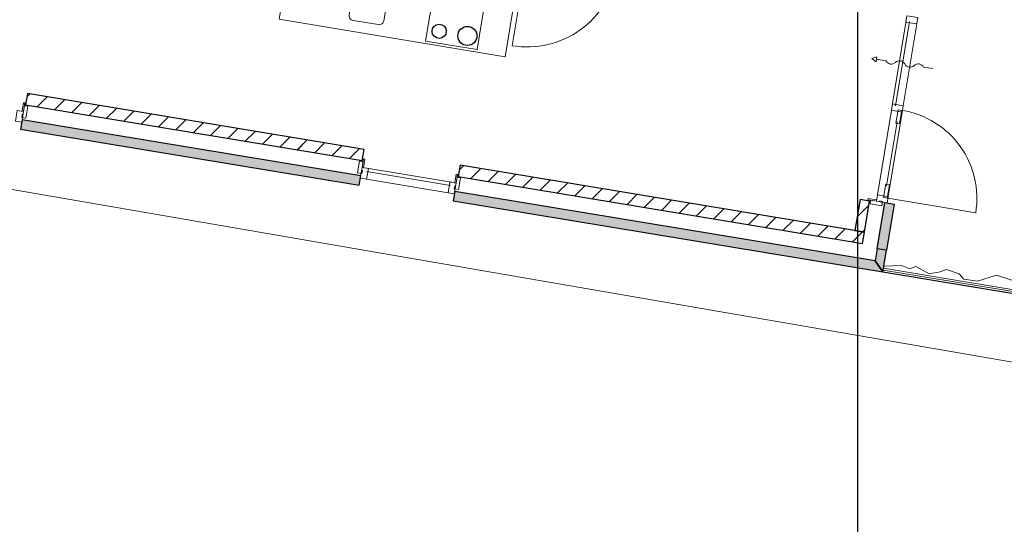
# Model space of a CAD drawing. Extents: x -1000932 to 2054797, y 285738 to 764020.
# Tile 41 of 256: x -308629 to -298299, y 536339 to 541630. Entities that reach past the tile are written whole.
import ezdxf

# ---------------------------------------------------------------- set-up
doc = ezdxf.new("R2010")
doc.units = 0
doc.header["$MEASUREMENT"] = 0
doc.header["$PDMODE"] = 33
doc.header["$PDSIZE"] = 1
doc.layers.get('0').update_dxf_attribs({"color": 1, "linetype": 'CONTINUOUS'})
doc.layers.get('Defpoints').update_dxf_attribs({"linetype": 'CONTINUOUS'})
doc.layers.add('04H', color=6, linetype='CONTINUOUS', plot=False)
doc.layers.add('31.', color=7, linetype='CONTINUOUS')
doc.layers.add('HATCH_REACTORS', color=7, linetype='CONTINUOUS')
doc.styles.get("Standard").update_dxf_attribs({"font": 'romans.shx'})
doc.dimstyles.new('ARKEY_P_050A40_96', dxfattribs={"dimtxt": 324, "dimasz": 1, "dimexe": 0.18, "dimexo": 0.0625, "dimgap": 32.4, "dimtad": 0, "dimdec": 0, "dimzin": 0, "dimdsep": 46, "dimtxsty": 'Standard', "dimcen": 0.09, "dimse1": 1, "dimse2": 1, "dimclrd": 7, "dimadec": 0, "dimazin": 0, "dimtfac": 1, "dimtdec": 4, "dimtmove": 0, "dimatfit": 3, "dimfxl": 1, "dimtvp": 1, "dimtolj": 1, "dimtzin": 0, "dimlwd": 35, "dimarcsym": 0})
pattern_1 = [(45, (-31791.21, 918770.12), (106.06602, -106.066015), [])]

# ---------------------------------------------------------------- blocks, each defined once
blk = doc.blocks.new('*D85')
at = {"color": 7, "lineweight": 35, "transparency": 16777216}
blk.add_line((-313765, 541333), (-309905, 564674), dxfattribs=at)
at = {"color": 7, "transparency": 16777216}
for points in [[(-309905, 564674), (-309905, 564674), (-309905, 564675)], [(-313765, 541333), (-313765, 541333), (-313765, 541332)]]:
    blk.add_solid(points, dxfattribs=at)
at = {"layer": 'Defpoints', "color": 0, "transparency": 16777216}
for p in [(-309905, 564675), (-307028, 564199), (-310888, 540856)]:
    blk.add_point(p, dxfattribs=at)
at = {"color": 0, "transparency": 16777216, "insert": (-312155, 553056), "char_height": 324, "attachment_point": 5, "rotation": 80.6104}
blk.add_mtext('\\A1;23660', dxfattribs=at)

msp = doc.modelspace()

# ---------------------------------------------------------------- hatches: boundary and pattern name
at = {"layer": '31.', "linetype": 'Continuous'}
h = msp.add_hatch(dxfattribs=at)
h.set_pattern_fill('ARKEY_P_050A40_12', style=0, pattern_type=0)
h.set_pattern_definition(pattern_1)
h.paths.add_polyline_path([(-305034.963, 540151.873), (-305015.369, 540270.279), (-308547.401, 540854.373), (-308566.994, 540735.967)], flags=0)
h = msp.add_hatch(dxfattribs=at)
h.set_pattern_fill('ARKEY_P_050A40_12', style=0, pattern_type=0)
h.set_pattern_definition(pattern_1)
h.paths.add_polyline_path([(-305034.963, 540151.904), (-305015.369, 540270.279), (-308547.401, 540854.373), (-308566.994, 540735.967)], flags=0)
for points in [[(-308602.963, 540579.748), (-308619.276, 540481.092), (-305067.526, 539893.748), (-305051.213, 539992.404)], [(-308602.963, 540579.748), (-308619.276, 540481.092), (-305067.526, 539893.748), (-305051.182, 539992.404)], [(-304064.588, 539829.248), (-304080.901, 539730.592), (-299572.151, 538984.998), (-299654.494, 539099.967)], [(-304064.588, 539829.248), (-304080.901, 539730.592), (-299572.151, 538984.998), (-299654.494, 539099.967)], [(-299553.307, 539711.654), (-299454.651, 539695.342), (-299534.619, 539211.904), (-299633.276, 539228.217)], [(-299553.338, 539711.654), (-299454.682, 539695.342), (-299534.619, 539211.904), (-299633.276, 539228.217)], [(-299654.494, 539099.967), (-299572.151, 538984.998), (-299534.619, 539211.904), (-299633.276, 539228.248)], [(-299654.494, 539099.967), (-299572.151, 538984.998), (-299534.619, 539211.904), (-299633.276, 539228.217)]]:
    msp.add_hatch(color=7, dxfattribs=at).paths.add_polyline_path(points, flags=0)
h = msp.add_hatch(dxfattribs=at)
h.set_pattern_fill('ARKEY_P_050A40_12', style=0, pattern_type=0)
h.set_pattern_definition(pattern_1)
h.paths.add_polyline_path([(-299786.244, 539283.936), (-299766.651, 539402.311), (-304009.057, 540103.873), (-304028.619, 539985.467)], flags=0)
h = msp.add_hatch(dxfattribs=at)
h.set_pattern_fill('ARKEY_P_050A40_12', style=0, pattern_type=0)
h.set_pattern_definition(pattern_1)
h.paths.add_polyline_path([(-299786.244, 539283.936), (-299766.651, 539402.342), (-304009.057, 540103.873), (-304028.619, 539985.498)], flags=0)
h = msp.add_hatch(dxfattribs=at)
h.set_pattern_fill('ARKEY_P_050A40_12', style=0, pattern_type=0)
h.set_pattern_definition(pattern_1)
h.paths.add_polyline_path([(-299865.338, 539418.623), (-299766.651, 539402.311), (-299712.838, 539727.904), (-299811.494, 539744.217)], flags=0)
h = msp.add_hatch(dxfattribs=at)
h.set_pattern_fill('ARKEY_P_050A40_12', style=0, pattern_type=0)
h.set_pattern_definition(pattern_1)
h.paths.add_polyline_path([(-299865.307, 539418.623), (-299766.651, 539402.311), (-299712.807, 539727.904), (-299811.463, 539744.217)], flags=0)

# ---------------------------------------------------------------- linework, layer by layer
at = {"layer": '04H', "linetype": 'Continuous'}
msp.add_lwpolyline([(-299835.6, 649191.091), (-151335.6, 649191.091), (-151335.6, 439191.091), (-299835.6, 439191.091)], close=True, dxfattribs=at)
at = {"layer": '31.', "color": 7, "linetype": 'Continuous', "lineweight": 18, "ltscale": 10}
for points in [[(-296873.557, 537809.061), (-352577.119, 547419.029, 0.026264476), (-353650.869, 547546.686), (-359341.182, 547921.654)], [(-305070.994, 541987.342), (-304804.588, 541943.311, -0.41421361), (-304763.432, 541885.811), (-304807.494, 541619.436, -0.41421361), (-304864.963, 541578.248), (-305131.338, 541622.311, -0.41421361), (-305172.526, 541679.811), (-305128.463, 541946.186, -0.41421361), (-305070.994, 541987.342)]]:
    msp.add_lwpolyline(points, format="xyb", dxfattribs=at)
for points in [[(-305806.963, 542225.623), (-305904.869, 541633.654), (-303537.026, 541242.092), (-303439.119, 541834.061)], [(-304371.557, 541405.436), (-304281.807, 541948.092), (-303740.182, 541858.498), (-303829.901, 541315.873), (-304371.557, 541405.436)], [(-299475.213, 540729.561), (-299327.869, 541620.436)], [(-299475.213, 540729.561), (-299327.901, 541620.436)], [(-299439.713, 540726.717), (-299293.369, 541611.686)], [(-299439.682, 540726.717), (-299293.338, 541611.686)], [(-299359.963, 540727.717), (-299218.182, 541585.092)], [(-299359.963, 540727.717), (-299218.182, 541585.061)], [(-308603.244, 540669.998), (-308588.401, 540759.779)], [(-308603.244, 540669.998), (-308588.401, 540759.779)], [(-308588.401, 540759.779), (-308573.588, 540757.342)], [(-308588.401, 540759.779), (-308573.588, 540757.342)], [(-308588.432, 540667.561), (-308603.244, 540669.998)], [(-308588.432, 540667.561), (-308603.244, 540669.998)], [(-308573.588, 540757.342), (-308588.432, 540667.561)], [(-308573.588, 540757.342), (-308588.432, 540667.561)], [(-299630.213, 539792.279), (-299483.369, 540680.217)], [(-299630.213, 539792.279), (-299483.369, 540680.217)], [(-299520.526, 539756.904), (-299368.119, 540678.404)], [(-299520.494, 539756.904), (-299368.119, 540678.373)], [(-299534.744, 539888.404), (-299423.932, 540558.467)], [(-299534.744, 539888.404), (-299423.932, 540558.467)], [(-305021.838, 540169.998), (-305036.682, 540080.217)], [(-305021.838, 540169.998), (-305036.682, 540080.217)], [(-305021.869, 540077.779), (-305007.026, 540167.561)], [(-305021.869, 540077.748), (-305007.026, 540167.529)], [(-305007.026, 540167.529), (-305021.838, 540169.998)], [(-305007.026, 540167.561), (-305021.838, 540169.998)], [(-305036.682, 540080.217), (-305021.869, 540077.748)], [(-305036.682, 540080.217), (-305021.869, 540077.779)], [(-304108.151, 539890.686), (-304990.182, 540036.561)], [(-304108.151, 539890.686), (-304990.182, 540036.529)], [(-304099.401, 539925.217), (-304987.338, 540072.061)], [(-304099.401, 539925.217), (-304987.338, 540072.061)], [(-304134.776, 539815.498), (-304989.182, 539956.811)], [(-304134.776, 539815.529), (-304989.182, 539956.811)], [(-304064.869, 539919.529), (-304050.026, 540009.311)], [(-304064.869, 539919.498), (-304050.026, 540009.279)], [(-304035.244, 540006.842), (-304050.088, 539917.061)], [(-304035.213, 540006.842), (-304050.088, 539917.061)], [(-304050.026, 540009.311), (-304035.213, 540006.842)], [(-304050.026, 540009.279), (-304035.244, 540006.842)], [(-304050.088, 539917.061), (-304064.869, 539919.529)], [(-304050.088, 539917.061), (-304064.869, 539919.498)], [(-299728.463, 539755.811), (-299730.932, 539741.029)], [(-299730.932, 539741.029), (-299641.151, 539726.186)], [(-299728.463, 539755.811), (-299730.901, 539741.029)], [(-299730.901, 539741.029), (-299641.119, 539726.186)], [(-299638.682, 539740.967), (-299728.463, 539755.811)], [(-299638.713, 539740.967), (-299728.463, 539755.811)], [(-299641.151, 539726.186), (-299638.713, 539740.967)], [(-299641.119, 539726.186), (-299638.682, 539740.967)], [(-299568.651, 539004.686), (-297847.276, 538720.279)], [(-299565.588, 539024.686), (-297843.682, 538739.654)]]:
    msp.add_lwpolyline(points, dxfattribs=at)
at = {"layer": '31.', "color": 7, "linetype": 'Continuous', "lineweight": 13, "ltscale": 10}
for points in [[(-302359.588, 542147.123, -0.414213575), (-303462.213, 541357.436), (-303305.744, 542303.592)], [(-299047.338, 541116.436), (-299146.026, 541132.748, 0.499999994), (-299244.682, 541149.061, -0.499999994), (-299343.338, 541165.373, 0.499999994), (-299441.994, 541181.686, -0.499999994), (-299540.651, 541197.998), (-299639.307, 541214.311), (-299635.244, 541238.967), (-299688.651, 541222.467), (-299643.401, 541189.654), (-299639.307, 541214.311)], [(-299047.369, 541116.436), (-299146.026, 541132.748, 0.499999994), (-299244.682, 541149.061, -0.499999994), (-299343.338, 541165.373, 0.499999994), (-299441.994, 541181.686, -0.499999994), (-299540.682, 541197.998), (-299639.338, 541214.311), (-299635.244, 541238.967), (-299688.651, 541222.467), (-299643.401, 541189.654), (-299639.338, 541214.311)], [(-299368.119, 540678.404, -0.414213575), (-298599.026, 539604.529), (-299520.526, 539756.904)], [(-299368.119, 540678.373, -0.414213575), (-298599.026, 539604.529), (-299520.494, 539756.904)], [(-300383.963, 533036.467, 1.604424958), (-296873.494, 537809.061)]]:
    msp.add_lwpolyline(points, format="xyb", dxfattribs=at)
at = {"layer": '31.', "color": 7, "linetype": 'Continuous', "lineweight": 18, "ltscale": 10}
for points in [[(-299218.182, 541585.092), (-299207.276, 541651.186), (-299319.744, 541669.779), (-299330.682, 541603.686)], [(-299218.182, 541585.061), (-299207.244, 541651.186), (-299319.713, 541669.779), (-299330.651, 541603.686)], [(-308673.151, 540566.029), (-308607.026, 540555.092), (-308588.432, 540667.561), (-308654.557, 540678.498)], [(-308673.151, 540565.998), (-308607.057, 540555.061), (-308588.432, 540667.561), (-308654.557, 540678.467)], [(-308578.494, 540727.748), (-308588.432, 540667.561), (-308588.432, 540667.561), (-308591.713, 540647.842), (-308591.713, 540647.842), (-308593.494, 540636.967), (-308602.369, 540638.436), (-308607.776, 540605.904), (-308562.369, 540598.373), (-308562.369, 540598.373), (-308541.994, 540721.717)], [(-308578.494, 540727.717), (-308588.432, 540667.561), (-308588.432, 540667.561), (-308591.713, 540647.811), (-308591.713, 540647.811), (-308593.494, 540636.967), (-308602.369, 540638.436), (-308607.776, 540605.873), (-308562.369, 540598.373), (-308562.369, 540598.373), (-308541.994, 540721.686)], [(-299370.901, 540661.623), (-299359.963, 540727.717), (-299472.432, 540746.311), (-299483.369, 540680.217)], [(-299370.901, 540661.623), (-299359.963, 540727.717), (-299472.432, 540746.311), (-299483.369, 540680.217)], [(-299375.244, 540678.123), (-299412.744, 540684.342), (-299435.588, 540546.217), (-299398.088, 540539.998)], [(-299375.276, 540678.123), (-299412.744, 540684.342), (-299435.588, 540546.217), (-299398.119, 540539.998)], [(-305026.713, 540140.373), (-305036.682, 540080.217), (-305036.682, 540080.217), (-305039.932, 540060.467), (-305039.932, 540060.467), (-305041.744, 540049.623), (-305032.869, 540048.154), (-305038.244, 540015.592), (-305083.619, 540023.092), (-305083.619, 540023.092), (-305063.244, 540146.436)], [(-305026.713, 540140.404), (-305036.682, 540080.217), (-305036.682, 540080.217), (-305039.932, 540060.498), (-305039.932, 540060.498), (-305041.744, 540049.623), (-305032.869, 540048.154), (-305038.244, 540015.623), (-305083.619, 540023.123), (-305083.619, 540023.123), (-305063.213, 540146.436)], [(-304989.182, 539956.811), (-305055.276, 539967.717), (-305036.682, 540080.217), (-304970.588, 540069.279)], [(-304989.182, 539956.811), (-305055.276, 539967.748), (-305036.682, 540080.217), (-304970.588, 540069.279)], [(-304040.119, 539977.248), (-304050.088, 539917.061), (-304050.088, 539917.061), (-304053.338, 539897.311), (-304053.338, 539897.311), (-304055.151, 539886.467), (-304064.026, 539887.936), (-304069.401, 539855.373), (-304024.026, 539847.873), (-304024.026, 539847.873), (-304003.619, 539971.186)], [(-304040.119, 539977.248), (-304050.088, 539917.061), (-304050.088, 539917.061), (-304053.338, 539897.342), (-304053.338, 539897.342), (-304055.119, 539886.498), (-304064.026, 539887.967), (-304069.401, 539855.404), (-304024.026, 539847.904), (-304024.026, 539847.904), (-304003.619, 539971.217)], [(-304134.776, 539815.498), (-304068.682, 539804.592), (-304050.088, 539917.061), (-304116.182, 539927.998)], [(-304134.776, 539815.529), (-304068.682, 539804.592), (-304050.088, 539917.061), (-304116.182, 539927.998)], [(-299527.182, 539759.436), (-299564.682, 539765.654), (-299541.838, 539903.779), (-299504.338, 539897.561)], [(-299527.182, 539759.436), (-299564.651, 539765.654), (-299541.838, 539903.748), (-299504.338, 539897.561)], [(-299701.338, 539736.123), (-299641.151, 539726.186), (-299641.151, 539726.186), (-299621.401, 539722.904), (-299621.401, 539722.904), (-299610.557, 539721.123), (-299609.088, 539729.998), (-299576.526, 539724.623), (-299584.026, 539679.217), (-299584.026, 539679.217), (-299707.369, 539699.623)], [(-299701.307, 539736.123), (-299641.119, 539726.186), (-299641.119, 539726.186), (-299621.401, 539722.904), (-299621.401, 539722.904), (-299610.557, 539721.123), (-299609.088, 539729.998), (-299576.526, 539724.623), (-299584.026, 539679.217), (-299584.026, 539679.217), (-299707.338, 539699.623)], [(-299517.744, 539773.686), (-299528.682, 539707.561), (-299641.151, 539726.186), (-299630.213, 539792.279)], [(-299517.713, 539773.686), (-299528.651, 539707.561), (-299641.119, 539726.186), (-299630.213, 539792.279)]]:
    msp.add_lwpolyline(points, close=True, dxfattribs=at)
at = {"layer": '31.', "color": 7, "linetype": 'Continuous', "lineweight": 25, "ltscale": 10}
for points in [[(-308547.401, 540854.373), (-308566.994, 540735.967)], [(-308547.401, 540854.373), (-308566.994, 540735.967)], [(-305015.369, 540270.279), (-308547.401, 540854.373)], [(-305015.369, 540270.279), (-308547.401, 540854.373)], [(-308566.994, 540735.967), (-305034.963, 540151.873)], [(-308566.994, 540735.967), (-305034.963, 540151.904)], [(-308602.963, 540579.748), (-308619.276, 540481.092)], [(-308602.963, 540579.748), (-308619.276, 540481.092)], [(-305051.213, 539992.404), (-308602.963, 540579.748)], [(-305051.182, 539992.404), (-308602.963, 540579.748)], [(-308619.276, 540481.092), (-305067.526, 539893.748)], [(-308619.276, 540481.092), (-305067.526, 539893.748)], [(-305034.963, 540151.873), (-305015.369, 540270.279)], [(-305034.963, 540151.904), (-305015.369, 540270.279)], [(-304009.057, 540103.873), (-304028.619, 539985.467)], [(-304009.057, 540103.873), (-304028.619, 539985.498)], [(-299766.651, 539402.311), (-304009.057, 540103.873)], [(-299766.651, 539402.342), (-304009.057, 540103.873)], [(-305067.526, 539893.748), (-305051.213, 539992.404)], [(-305067.526, 539893.748), (-305051.182, 539992.404)], [(-304028.619, 539985.498), (-299786.244, 539283.936)], [(-304028.619, 539985.467), (-299786.244, 539283.936)], [(-304064.588, 539829.248), (-304080.901, 539730.592)], [(-304064.588, 539829.248), (-304080.901, 539730.592)], [(-304080.901, 539730.592), (-299572.151, 538984.998)], [(-304080.901, 539730.592), (-299572.151, 538984.998)], [(-299654.494, 539099.967), (-304064.588, 539829.248)], [(-299654.494, 539099.967), (-304064.588, 539829.248)], [(-299811.494, 539744.217), (-299865.338, 539418.623)], [(-299811.463, 539744.217), (-299865.307, 539418.623)], [(-299712.838, 539727.904), (-299811.494, 539744.217)], [(-299712.807, 539727.904), (-299811.463, 539744.217)], [(-299766.651, 539402.311), (-299712.807, 539727.904)], [(-299766.651, 539402.311), (-299712.838, 539727.904)], [(-299633.276, 539228.217), (-299553.307, 539711.654)], [(-299633.276, 539228.217), (-299553.338, 539711.654)], [(-299553.338, 539711.654), (-299454.682, 539695.342)], [(-299553.307, 539711.654), (-299454.651, 539695.342)], [(-299454.651, 539695.342), (-299534.619, 539211.904)], [(-299454.682, 539695.342), (-299534.619, 539211.904)], [(-299865.338, 539418.623), (-299766.651, 539402.311)], [(-299865.307, 539418.623), (-299766.651, 539402.311)], [(-299786.244, 539283.936), (-299766.651, 539402.342)], [(-299786.244, 539283.936), (-299766.651, 539402.311)], [(-299633.276, 539228.248), (-299654.494, 539099.967)], [(-299633.276, 539228.217), (-299654.494, 539099.967)], [(-299534.619, 539211.904), (-299633.276, 539228.248)], [(-299534.619, 539211.904), (-299633.276, 539228.217)], [(-299534.619, 539211.904), (-299633.276, 539228.217)], [(-299534.619, 539211.904), (-299633.276, 539228.217)], [(-299572.151, 538984.998), (-299534.619, 539211.904)], [(-299572.151, 538984.998), (-299534.619, 539211.904)], [(-299572.151, 538984.998), (-294374.338, 538125.467)]]:
    msp.add_lwpolyline(points, dxfattribs=at)
at = {"layer": '31.', "color": 7, "linetype": 'Continuous', "lineweight": 13, "ltscale": 10}
for points in [[(-298723.869, 538910.467), (-298773.869, 538966.623), (-298903.932, 539010.529), (-298970.369, 538987.154), (-299087.244, 538966.217), (-299227.057, 539043.717), (-299291.526, 539018.467), (-299376.432, 539053.592), (-299554.182, 539043.967)], [(-297964.901, 538916.123), (-298143.776, 538873.373), (-298381.057, 538952.373), (-298579.807, 538886.686), (-298723.869, 538910.467)]]:
    msp.add_lwpolyline(points, dxfattribs=at)
at = {"layer": '31.', "color": 7, "linetype": 'Continuous'}
for centre, radius in [((-304227.838, 541508.373), 75.002), ((-303931.838, 541459.436), 100.001)]:
    msp.add_circle(centre, radius, dxfattribs=at)
at = {"layer": 'HATCH_REACTORS', "ltscale": 10}
for points in [[(-305034.963, 540151.873), (-305015.369, 540270.279), (-308547.401, 540854.373), (-308566.994, 540735.967)], [(-305034.963, 540151.904), (-305015.369, 540270.279), (-308547.401, 540854.373), (-308566.994, 540735.967)], [(-308602.963, 540579.748), (-308619.276, 540481.092), (-305067.526, 539893.748), (-305051.213, 539992.404)], [(-308602.963, 540579.748), (-308619.276, 540481.092), (-305067.526, 539893.748), (-305051.182, 539992.404)], [(-299786.244, 539283.936), (-299766.651, 539402.311), (-304009.057, 540103.873), (-304028.619, 539985.467)], [(-299786.244, 539283.936), (-299766.651, 539402.342), (-304009.057, 540103.873), (-304028.619, 539985.498)], [(-304064.588, 539829.248), (-304080.901, 539730.592), (-299572.151, 538984.998), (-299654.494, 539099.967)], [(-304064.588, 539829.248), (-304080.901, 539730.592), (-299572.151, 538984.998), (-299654.494, 539099.967)], [(-299865.338, 539418.623), (-299766.651, 539402.311), (-299712.838, 539727.904), (-299811.494, 539744.217)], [(-299865.307, 539418.623), (-299766.651, 539402.311), (-299712.807, 539727.904), (-299811.463, 539744.217)], [(-299553.307, 539711.654), (-299454.651, 539695.342), (-299534.619, 539211.904), (-299633.276, 539228.217)], [(-299553.338, 539711.654), (-299454.682, 539695.342), (-299534.619, 539211.904), (-299633.276, 539228.217)], [(-299654.494, 539099.967), (-299572.151, 538984.998), (-299534.619, 539211.904), (-299633.276, 539228.248)], [(-299654.494, 539099.967), (-299572.151, 538984.998), (-299534.619, 539211.904), (-299633.276, 539228.217)]]:
    msp.add_lwpolyline(points, close=True, dxfattribs=at)

# ---------------------------------------------------------------- dimensions: what is measured, and where the dimension line sits
at = {"color": 7}
dim = msp.add_linear_dim(base=(-309904.932, 564674.997), p1=(-310888.463, 540856.342), p2=(-307028.307, 564199.311), angle=80.6103833, dimstyle='ARKEY_P_050A40_96', dxfattribs=at)
dim.commit()
dim.dimension.update_dxf_attribs({"geometry": '*D85', "text_midpoint": (-312154.621, 553056.365)})

doc.saveas('drawing.dxf')
